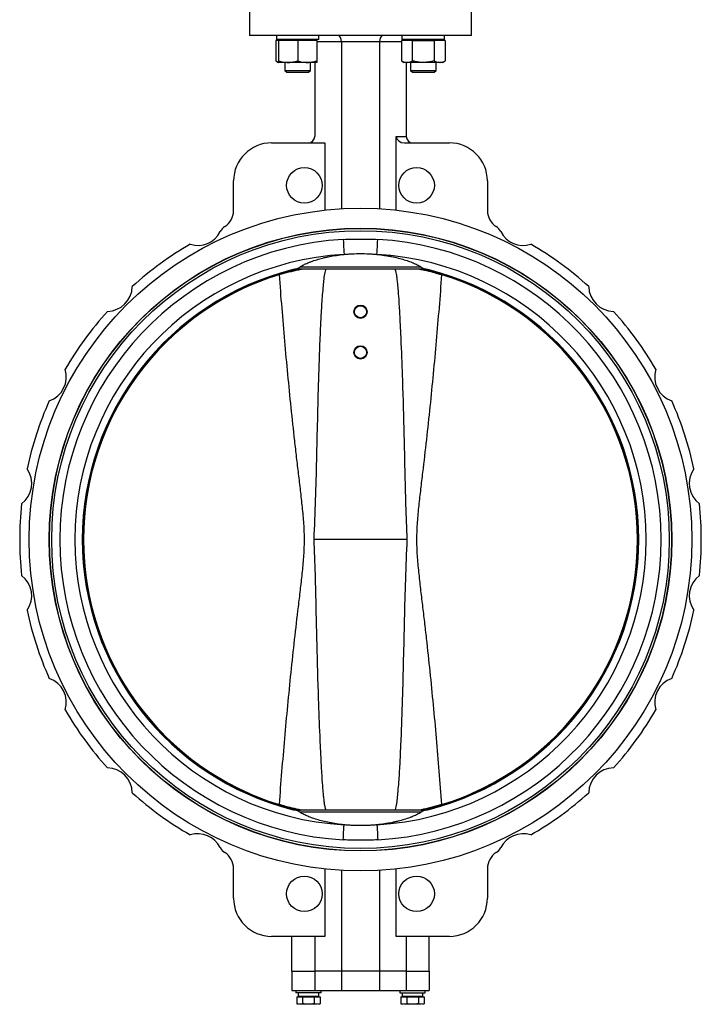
# Model space of a CAD drawing. Header units: millimetres. Extents: x 441 to 3746, y -9 to 3132.
# Tile 7 of 8: x 3209 to 3746, y 893 to 1669. Entities that reach past the tile are written whole.
import ezdxf

# ---------------------------------------------------------------- set-up
doc = ezdxf.new("R2010")
doc.units = ezdxf.units.MM

msp = doc.modelspace()

# ---------------------------------------------------------------- linework, layer by layer
at = {"color": 7, "linetype": 'Continuous', "lineweight": 25}
for p, q in [((3389.56, 1681.24), (3389.56, 1656.24)), ((3564.56, 1656.24), (3564.56, 1681.24)), ((3477.06, 1656.24), (3389.56, 1656.24)), ((3412.56, 1652.24), (3410.24, 1652.24)), ((3410.24, 1652.24), (3410.24, 1636.38)), ((3410.76, 1656.24), (3410.76, 1653.04)), ((3444.36, 1653.04), (3410.76, 1653.04)), ((3412.56, 1653.04), (3412.56, 1652.24)), ((3420.06, 1652.24), (3412.56, 1652.24)), ((3412.56, 1652.24), (3412.56, 1636.38)), ((3427.56, 1652.24), (3420.06, 1652.24)), ((3427.56, 1652.24), (3427.56, 1636.38)), ((3435.06, 1652.24), (3427.56, 1652.24)), ((3442.56, 1652.24), (3435.06, 1652.24)), ((3442.56, 1652.24), (3442.56, 1653.04)), ((3442.56, 1652.24), (3442.56, 1636.38)), ((3444.36, 1653.04), (3444.36, 1656.24)), ((3564.56, 1656.24), (3477.06, 1656.24)), ((3513.56, 1652.24), (3509.23, 1652.24)), ((3509.23, 1652.24), (3509.23, 1636.38)), ((3509.77, 1653.04), (3509.77, 1656.24)), ((3543.35, 1653.04), (3509.77, 1653.04)), ((3511.55, 1653.04), (3511.55, 1652.24)), ((3517.89, 1652.24), (3513.56, 1652.24)), ((3517.89, 1652.24), (3517.89, 1636.38)), ((3517.89, 1652.24), (3526.55, 1652.24)), ((3526.55, 1652.24), (3535.21, 1652.24)), ((3539.54, 1652.24), (3535.21, 1652.24)), ((3535.21, 1652.24), (3535.21, 1636.38)), ((3543.87, 1652.24), (3539.54, 1652.24)), ((3541.55, 1652.24), (3541.55, 1653.04)), ((3543.35, 1653.04), (3543.35, 1656.24)), ((3543.87, 1652.24), (3543.87, 1636.38)), ((3492.06, 1651.24), (3462.06, 1651.24)), ((3462.06, 1651.24), (3462.06, 1519.81)), ((3492.06, 1651.24), (3492.06, 1519.81)), ((3410.24, 1636.38), (3412.56, 1635.04)), ((3509.23, 1636.38), (3511.55, 1635.04)), ((3541.55, 1635.04), (3543.87, 1636.38)), ((3420.06, 1635.04), (3412.56, 1635.04)), ((3417.56, 1635.04), (3417.56, 1628.81)), ((3417.56, 1628.81), (3418.93, 1627.44)), ((3417.56, 1628.81), (3437.56, 1628.81)), ((3435.06, 1635.04), (3420.06, 1635.04)), ((3442.56, 1635.04), (3435.06, 1635.04)), ((3436.18, 1627.44), (3437.56, 1628.81)), ((3437.56, 1628.81), (3437.56, 1635.04)), ((3441.06, 1635.04), (3441.06, 1576.74)), ((3513.56, 1635.04), (3511.55, 1635.04)), ((3513.06, 1635.04), (3513.06, 1576.74)), ((3526.55, 1635.04), (3513.56, 1635.04)), ((3516.55, 1635.04), (3516.55, 1628.81)), ((3516.55, 1628.81), (3517.93, 1627.44)), ((3516.55, 1628.81), (3536.55, 1628.81)), ((3539.54, 1635.04), (3526.55, 1635.04)), ((3535.18, 1627.44), (3536.55, 1628.81)), ((3536.55, 1628.81), (3536.55, 1635.04)), ((3541.55, 1635.04), (3539.54, 1635.04)), ((3418.93, 1627.44), (3436.18, 1627.44)), ((3517.93, 1627.44), (3535.18, 1627.44)), ((3505.28, 1576.74), (3513.06, 1576.74)), ((3505.28, 1518.71), (3505.28, 1576.74)), ((3407.06, 1571.74), (3448.83, 1571.74)), ((3448.83, 1571.74), (3448.83, 1518.71)), ((3511.61, 1571.74), (3547.06, 1571.74)), ((3377.06, 1518.37), (3377.06, 1541.74)), ((3577.06, 1541.74), (3577.06, 1518.37)), ((3458.08, 1503.75), (3458.08, 1503.55)), ((3496.03, 1503.55), (3496.03, 1503.75)), ((3524.91, 1473.89), (3429.2, 1473.89)), ((3525.42, 1472.29), (3428.69, 1472.29)), ((3513.91, 1259.24), (3440.2, 1259.24)), ((3525.42, 1046.19), (3428.69, 1046.19)), ((3524.91, 1044.59), (3429.2, 1044.59)), ((3458.08, 1014.92), (3458.08, 1014.72)), ((3496.03, 1014.72), (3496.03, 1014.92)), ((3377.06, 976.74), (3377.06, 1000.11)), ((3448.83, 999.77), (3448.83, 946.74)), ((3462.06, 998.67), (3462.06, 919.24)), ((3492.06, 998.67), (3492.06, 919.24)), ((3505.28, 946.74), (3505.28, 999.77)), ((3577.06, 1000.11), (3577.06, 976.74)), ((3448.83, 946.74), (3407.06, 946.74)), ((3423.06, 919.24), (3423.06, 946.74)), ((3441.06, 946.74), (3441.06, 919.24)), ((3547.06, 946.74), (3505.28, 946.74)), ((3513.06, 946.74), (3513.06, 919.24)), ((3531.06, 919.24), (3531.06, 946.74)), ((3423.06, 919.24), (3441.06, 919.24)), ((3423.06, 919.24), (3423.06, 904.24)), ((3462.06, 919.24), (3441.06, 919.24)), ((3441.06, 919.24), (3441.06, 904.24)), ((3492.06, 919.24), (3462.06, 919.24)), ((3462.06, 919.24), (3462.06, 904.24)), ((3513.06, 919.24), (3492.06, 919.24)), ((3492.06, 919.24), (3492.06, 904.24)), ((3513.06, 919.24), (3531.06, 919.24)), ((3513.06, 919.24), (3513.06, 904.24)), ((3531.06, 919.24), (3531.06, 904.24)), ((3423.06, 904.24), (3441.06, 904.24)), ((3426.06, 904.24), (3426.06, 902.24)), ((3436.06, 902.24), (3426.06, 902.24)), ((3428.01, 899.64), (3428.15, 899.64)), ((3428.15, 899.64), (3444.11, 899.64)), ((3446.06, 902.24), (3436.06, 902.24)), ((3441.06, 904.24), (3462.06, 904.24)), ((3444.11, 899.64), (3444.11, 902.24)), ((3446.06, 902.24), (3446.06, 904.24)), ((3462.06, 904.24), (3492.06, 904.24)), ((3492.06, 904.24), (3513.06, 904.24)), ((3508.06, 904.24), (3508.06, 902.24)), ((3508.06, 902.24), (3518.06, 902.24)), ((3510.01, 902.24), (3510.01, 899.64)), ((3510.01, 899.64), (3526.11, 899.64)), ((3513.06, 904.24), (3531.06, 904.24)), ((3518.06, 902.24), (3528.06, 902.24)), ((3528.06, 902.24), (3528.06, 904.24)), ((3426.82, 899.04), (3426.82, 893.69)), ((3426.82, 899.04), (3431.44, 899.04)), ((3426.82, 893.69), (3428.06, 893.24)), ((3429.13, 893.24), (3426.82, 893.69)), ((3431.44, 893.69), (3429.13, 893.24)), ((3436.06, 893.24), (3429.13, 893.24)), ((3431.44, 899.04), (3431.44, 893.69)), ((3431.44, 899.04), (3440.67, 899.04)), ((3442.98, 893.24), (3436.06, 893.24)), ((3440.67, 899.04), (3440.67, 893.69)), ((3440.67, 899.04), (3445.29, 899.04)), ((3442.98, 893.24), (3440.67, 893.69)), ((3445.29, 893.69), (3442.98, 893.24)), ((3444.06, 893.24), (3445.29, 893.69)), ((3445.29, 899.04), (3445.29, 893.69)), ((3508.82, 899.04), (3508.82, 893.69)), ((3508.82, 899.04), (3513.44, 899.04)), ((3508.82, 893.69), (3510.06, 893.24)), ((3511.13, 893.24), (3508.82, 893.69)), ((3513.44, 893.69), (3511.13, 893.24)), ((3518.06, 893.24), (3511.13, 893.24)), ((3513.44, 899.04), (3513.44, 893.69)), ((3513.44, 899.04), (3522.67, 899.04)), ((3524.98, 893.24), (3518.06, 893.24)), ((3522.67, 899.04), (3522.67, 893.69)), ((3522.67, 899.04), (3527.29, 899.04)), ((3524.98, 893.24), (3522.67, 893.69)), ((3527.29, 893.69), (3524.98, 893.24)), ((3526.06, 893.24), (3527.29, 893.69)), ((3527.29, 899.04), (3527.29, 893.69))]:
    msp.add_line(p, q, dxfattribs=at)
at = {"color": 8, "linetype": 'Continuous', "lineweight": 25}
for p, q in [((3462.06, 1651.24), (3442.56, 1651.24)), ((3509.23, 1651.24), (3492.06, 1651.24))]:
    msp.add_line(p, q, dxfattribs=at)
at = {"color": 7, "linetype": 'Continuous', "lineweight": 25, "flags": 128}
for points in [[(3463.45, 1495.7), (3463.57, 1493.59), (3463.68, 1491.55), (3463.79, 1489.64), (3463.89, 1487.92), (3463.98, 1486.44), (3464.05, 1485.25), (3464.1, 1484.38), (3464.13, 1483.87)], [(3489.99, 1483.87), (3490.01, 1484.38), (3490.06, 1485.25), (3490.13, 1486.44), (3490.22, 1487.92), (3490.32, 1489.64), (3490.43, 1491.55), (3490.54, 1493.59), (3490.67, 1495.7)], [(3423.01, 1471.67), (3423.01, 1471.67), (3423.01, 1471.67), (3423.01, 1471.67), (3423.01, 1471.67), (3423.01, 1471.67), (3423.01, 1471.67), (3423.01, 1471.67), (3423.01, 1471.68)], [(3531.1, 1471.67), (3531.1, 1471.67), (3531.1, 1471.67), (3531.1, 1471.67), (3531.1, 1471.67), (3531.1, 1471.67), (3531.1, 1471.67), (3531.1, 1471.67), (3531.1, 1471.68)], [(3423.01, 1046.8), (3423.01, 1046.8), (3423.01, 1046.8), (3423.01, 1046.8), (3423.01, 1046.8), (3423.01, 1046.8), (3423.01, 1046.8), (3423.01, 1046.8), (3423.01, 1046.8)], [(3531.1, 1046.8), (3531.1, 1046.8), (3531.1, 1046.8), (3531.1, 1046.8), (3531.1, 1046.8), (3531.1, 1046.8), (3531.1, 1046.8), (3531.1, 1046.8), (3531.1, 1046.8)], [(3463.45, 1022.78), (3463.57, 1024.88), (3463.68, 1026.92), (3463.79, 1028.83), (3463.89, 1030.56), (3463.98, 1032.04), (3464.05, 1033.23), (3464.1, 1034.09), (3464.13, 1034.61)], [(3489.99, 1034.61), (3490.01, 1034.09), (3490.06, 1033.23), (3490.13, 1032.04), (3490.22, 1030.56), (3490.32, 1028.83), (3490.43, 1026.92), (3490.54, 1024.88), (3490.67, 1022.78)]]:
    msp.add_lwpolyline(points, dxfattribs=at)
at = {"color": 7, "linetype": 'Continuous', "lineweight": 25}
for centre, radius in [((3432.86, 1538.26), 14), ((3521.25, 1538.26), 14), ((3477.06, 1259.24), 261), ((3477.06, 1259.24), 245.25), ((3477.06, 1259.24), 245.05), ((3477.06, 1259.24), 243.3), ((3477.06, 1438.73), 5.26), ((3477.06, 1438.73), 4.75), ((3477.06, 1406.73), 5.26), ((3477.06, 1406.73), 4.75), ((3432.86, 980.22), 14), ((3521.25, 980.22), 14)]:
    msp.add_circle(centre, radius, dxfattribs=at)
for centre, radius, start, end in [((3436.06, 1576.74), 5, 270, 0), ((3518.06, 1576.74), 5, 180, 270), ((3407.06, 1541.74), 30, 90, 180), ((3547.06, 1541.74), 30, 0, 90), ((3362.06, 1518.37), 15, 302.58724, 0), ((3592.06, 1518.37), 15, 180, 237.41276), ((3375.52, 1497.3), 10, 122.58724, 152.9441), ((3578.59, 1497.3), 10, 27.0559, 57.41276), ((3348.8, 1510.95), 20, 252.89397, 332.9441), ((3605.31, 1510.95), 20, 207.0559, 287.10603), ((3477.06, 1259.24), 236.85, 93.29412, 266.70588), ((3477.06, 1259.24), 268.5, 119.9717, 132.0283), ((3477.06, 1259.24), 236.85, 273.29412, 86.70588), ((3477.06, 1259.24), 268.5, 47.9717, 60.0283), ((3477.06, 1259.24), 225, 93.29412, 266.70588), ((3477.06, 1259.24), 225, 273.29412, 86.70588), ((3477.06, 1259.24), 219.21, 104.27428, 255.72572), ((3477.06, 1259.24), 219.2, 104.27428, 255.72572), ((3477.06, 1259.24), 218.28, 102.56318, 257.43682), ((3477.06, 1259.24), 218.25, 107.02537, 252.97463), ((3427.94, 1452.29), 20, 98.33067, 99.19645), ((3477.06, 1259.24), 218.28, 282.56318, 77.43682), ((3526.17, 1452.29), 20, 80.80355, 81.66933), ((3477.06, 1259.24), 219.21, 284.27428, 75.72572), ((3477.06, 1259.24), 219.2, 284.27428, 75.72572), ((3477.06, 1259.24), 218.25, 287.02537, 72.97463), ((3277.3, 1458.99), 20, 270.89397, 359.10603), ((3676.81, 1458.99), 20, 180.89397, 269.10603), ((3477.06, 1259.24), 268.5, 137.9717, 150.0283), ((3477.06, 1259.24), 268.5, 29.9717, 42.0283), ((3225.35, 1387.49), 20, 288.89397, 17.10603), ((3728.77, 1387.49), 20, 162.89397, 251.10603), ((3477.06, 1259.24), 268.5, 155.9717, 168.0283), ((3477.06, 1259.24), 268.5, 11.9717, 24.0283), ((3198.03, 1303.43), 20, 306.89397, 35.10603), ((3756.08, 1303.43), 20, 144.89397, 233.10603), ((3477.06, 1259.24), 268.5, 173.9717, 186.0283), ((3477.06, 1259.24), 268.5, 353.9717, 6.0283), ((3198.03, 1215.04), 20, 324.89397, 53.10603), ((3756.08, 1215.04), 20, 126.89397, 215.10603), ((3477.06, 1259.24), 268.5, 191.9717, 204.0283), ((3477.06, 1259.24), 268.5, 335.9717, 348.0283), ((3225.35, 1130.98), 20, 342.89397, 71.10603), ((3728.77, 1130.98), 20, 108.89397, 197.10603), ((3477.06, 1259.24), 268.5, 209.9717, 222.0283), ((3477.06, 1259.24), 268.5, 317.9717, 330.0283), ((3277.3, 1059.48), 20, 0.89397, 89.10603), ((3676.81, 1059.48), 20, 90.89397, 179.10603), ((3477.06, 1259.24), 268.5, 227.9717, 240.0283), ((3477.06, 1259.24), 268.5, 299.9717, 312.0283), ((3427.94, 1066.19), 20, 260.80355, 261.66933), ((3526.17, 1066.19), 20, 278.33067, 279.19645), ((3348.8, 1007.53), 20, 27.0559, 107.10603), ((3605.31, 1007.53), 20, 72.89397, 152.9441), ((3375.52, 1021.17), 10, 207.0559, 237.41276), ((3578.59, 1021.17), 10, 302.58724, 332.9441), ((3362.06, 1000.11), 15, 0, 57.41276), ((3592.06, 1000.11), 15, 122.58724, 180), ((3407.06, 976.74), 30, 180, 270), ((3547.06, 976.74), 30, 270, 0)]:
    msp.add_arc(centre, radius, start, end, dxfattribs=at)
at = {"color": 8, "linetype": 'Continuous', "lineweight": 25}
for start, end in [(103.57047, 256.42953), (283.57047, 76.42953)]:
    msp.add_arc((3477.06, 1259.24), 219.03, start, end, dxfattribs=at)
at = {"color": 7, "linetype": 'Continuous', "lineweight": 25}
for centre, major_axis, ratio, start_param, end_param in [((3459.61, 1651.24), (0, 5), 0.489084, 4.712389, 6.283185), ((3494.5, 1651.24), (0, 5), 0.489084, 0, 1.570796), ((3511.61, 1576.74), (6.33, 0), 0.789352, 3.141593, 4.712389), ((3436.06, 902.24), (0, 13.94), 0.57735, 1.570796, 1.758368), ((3436.06, 899.64), (0, 13.94), 0.57735, 1.477424, 1.570796), ((3518.06, 899.64), (0, 13.94), 0.57735, 4.712389, 4.89996), ((3518.06, 902.24), (0, 13.94), 0.57735, 4.619017, 4.712389)]:
    msp.add_ellipse(centre, major_axis=major_axis, ratio=ratio, start_param=start_param, end_param=end_param, dxfattribs=at)
for points, knots in [([(3410.24, 1636.38), (3410.94, 1635.96), (3411.73, 1635.5), (3412.54, 1635.37), (3412.63, 1635.36)], [0, 0, 0, 0, 0.887648, 1, 1, 1, 1]), ([(3412.56, 1636.38), (3413.78, 1636), (3416.24, 1635.25), (3418.78, 1635.11), (3420.06, 1635.04)], [0, 0, 0, 0, 0.495458, 1, 1, 1, 1]), ([(3412.56, 1636.38), (3412.56, 1636.18), (3412.56, 1635.7), (3412.56, 1635.16), (3412.56, 1635.08), (3412.56, 1635.04)], [0, 0, 0, 0, 0.257243, 0.62638, 1, 1, 1, 1]), ([(3420.06, 1635.04), (3420.24, 1635.04), (3421.58, 1635.05), (3424.12, 1635.34), (3426.41, 1636.03), (3427.56, 1636.38)], [0, 0, 0, 0, 0.070103, 0.530791, 1, 1, 1, 1]), ([(3427.56, 1636.38), (3428.78, 1636), (3431.24, 1635.25), (3433.78, 1635.11), (3435.06, 1635.04)], [0, 0, 0, 0, 0.495458, 1, 1, 1, 1]), ([(3435.06, 1635.04), (3435.24, 1635.04), (3436.58, 1635.05), (3439.12, 1635.34), (3441.41, 1636.03), (3442.56, 1636.38)], [0, 0, 0, 0, 0.070103, 0.530791, 1, 1, 1, 1]), ([(3442.56, 1636.38), (3442.56, 1636.18), (3442.56, 1635.7), (3442.56, 1635.16), (3442.56, 1635.08), (3442.56, 1635.04)], [0, 0, 0, 0, 0.257243, 0.62638, 1, 1, 1, 1]), ([(3509.23, 1636.38), (3509.94, 1636), (3511.36, 1635.25), (3512.82, 1635.11), (3513.56, 1635.04)], [0, 0, 0, 0, 0.495458, 1, 1, 1, 1]), ([(3513.56, 1635.04), (3513.67, 1635.04), (3514.44, 1635.05), (3515.91, 1635.34), (3517.23, 1636.03), (3517.89, 1636.38)], [0, 0, 0, 0, 0.070103, 0.530791, 1, 1, 1, 1]), ([(3526.55, 1635.04), (3525.77, 1635.06), (3523.91, 1635.11), (3521.01, 1635.55), (3518.93, 1636.1), (3517.89, 1636.38)], [0, 0, 0, 0, 0.268407, 0.632372, 1, 1, 1, 1]), ([(3535.21, 1636.38), (3534.49, 1636.18), (3532.72, 1635.7), (3529.83, 1635.16), (3527.65, 1635.08), (3526.55, 1635.04)], [0, 0, 0, 0, 0.257243, 0.62638, 1, 1, 1, 1]), ([(3535.21, 1636.38), (3535.92, 1636), (3537.34, 1635.25), (3538.8, 1635.11), (3539.54, 1635.04)], [0, 0, 0, 0, 0.495458, 1, 1, 1, 1]), ([(3539.54, 1635.04), (3539.65, 1635.04), (3540.42, 1635.05), (3541.89, 1635.34), (3543.21, 1636.03), (3543.87, 1636.38)], [0, 0, 0, 0, 0.070103, 0.530791, 1, 1, 1, 1]), ([(3463.45, 1495.7), (3465.71, 1495.83), (3467.98, 1495.89), (3472.52, 1495.96), (3474.79, 1495.97), (3479.32, 1495.97), (3481.59, 1495.96), (3486.13, 1495.89), (3488.4, 1495.83), (3490.67, 1495.7)], [0, 0, 0, 0, 0.25, 0.25, 0.5, 0.5, 0.75, 0.75, 1, 1, 1, 1]), ([(3429.2, 1473.89), (3429.89, 1474.36), (3430.7, 1474.84), (3432.52, 1475.81), (3433.53, 1476.3), (3435.22, 1477.04), (3435.8, 1477.29), (3436.73, 1477.66), (3437.04, 1477.78), (3437.68, 1478.03), (3438.01, 1478.15), (3439.68, 1478.76), (3441.09, 1479.23), (3444.09, 1480.15), (3445.67, 1480.59), (3448.17, 1481.21), (3449.03, 1481.41), (3450.78, 1481.8), (3451.69, 1481.99), (3454.42, 1482.53), (3456.29, 1482.85), (3460.13, 1483.42), (3462.1, 1483.67), (3464.13, 1483.87)], [0, 0, 0, 0, 0.125, 0.125, 0.25, 0.25, 0.3125, 0.3125, 0.34375, 0.34375, 0.375, 0.375, 0.5, 0.5, 0.625, 0.625, 0.6875, 0.6875, 0.75, 0.75, 0.875, 0.875, 1, 1, 1, 1]), ([(3464.13, 1483.87), (3465.18, 1483.97), (3466.24, 1484.06), (3468.39, 1484.22), (3469.47, 1484.29), (3472.72, 1484.45), (3474.88, 1484.5), (3479.22, 1484.5), (3481.39, 1484.45), (3484.11, 1484.32), (3484.66, 1484.29), (3485.74, 1484.22), (3486.28, 1484.18), (3487.88, 1484.06), (3488.94, 1483.97), (3489.99, 1483.87)], [0, 0, 0, 0, 0.125, 0.125, 0.25, 0.25, 0.5, 0.5, 0.75, 0.75, 0.8125, 0.8125, 0.875, 0.875, 1, 1, 1, 1]), ([(3489.99, 1483.87), (3492, 1483.67), (3493.97, 1483.42), (3496.86, 1483), (3497.82, 1482.84), (3499.7, 1482.52), (3500.63, 1482.35), (3503.36, 1481.81), (3505.09, 1481.42), (3508.42, 1480.59), (3510, 1480.15), (3512.27, 1479.46), (3513.01, 1479.23), (3514.43, 1478.75), (3515.11, 1478.51), (3517.09, 1477.79), (3518.31, 1477.3), (3520.55, 1476.32), (3521.57, 1475.82), (3523.41, 1474.84), (3524.22, 1474.36), (3524.91, 1473.89)], [0, 0, 0, 0, 0.125, 0.125, 0.1875, 0.1875, 0.25, 0.25, 0.375, 0.375, 0.5, 0.5, 0.5625, 0.5625, 0.625, 0.625, 0.75, 0.75, 0.875, 0.875, 1, 1, 1, 1]), ([(3413.15, 1467.92), (3415.67, 1468.66), (3419.47, 1469.78), (3424.52, 1471.01), (3427.82, 1471.77), (3429.75, 1472.12), (3430.47, 1472.25)], [0, 0, 0, 0, 0.428581, 0.64909, 0.869591, 1, 1, 1, 1]), ([(3413.15, 1050.55), (3414.47, 1067.9), (3415.88, 1085.24), (3418.93, 1119.89), (3420.58, 1137.21), (3423.26, 1163.17), (3424.19, 1171.82), (3426.13, 1189.12), (3427.14, 1197.77), (3428.68, 1210.74), (3429.2, 1215.06), (3430.22, 1223.71), (3430.72, 1228.04), (3431.64, 1236.71), (3432.06, 1241.05), (3432.53, 1247.59), (3432.65, 1249.77), (3432.83, 1254.14), (3432.88, 1256.33), (3432.9, 1260.72), (3432.87, 1262.92), (3432.72, 1267.32), (3432.61, 1269.52), (3432.18, 1276.09), (3431.77, 1280.46), (3430.86, 1289.19), (3430.36, 1293.55), (3429.34, 1302.27), (3428.82, 1306.62), (3427.78, 1315.33), (3427.27, 1319.68), (3426.25, 1328.39), (3425.75, 1332.74), (3424.28, 1345.81), (3423.34, 1354.52), (3420.63, 1380.66), (3418.98, 1398.1), (3415.9, 1432.99), (3414.48, 1450.45), (3413.15, 1467.92)], [0, 0, 0, 0, 0.125, 0.125, 0.25, 0.25, 0.3125, 0.3125, 0.375, 0.375, 0.40625, 0.40625, 0.4375, 0.4375, 0.46875, 0.46875, 0.484375, 0.484375, 0.5, 0.5, 0.515625, 0.515625, 0.53125, 0.53125, 0.5625, 0.5625, 0.59375, 0.59375, 0.625, 0.625, 0.65625, 0.65625, 0.6875, 0.6875, 0.75, 0.75, 0.875, 0.875, 1, 1, 1, 1]), ([(3423.01, 1471.68), (3423.31, 1471.75), (3423.61, 1471.82), (3424.2, 1471.94), (3424.49, 1472), (3424.76, 1472.04)], [0, 0, 0, 0, 0.5, 0.5, 1, 1, 1, 1]), ([(3424.74, 1472.03), (3424.47, 1471.99), (3424.19, 1471.93), (3423.61, 1471.81), (3423.31, 1471.75), (3423.01, 1471.67)], [0, 0, 0, 0, 0.5, 0.5, 1, 1, 1, 1]), ([(3424.76, 1472.04), (3424.76, 1472.04), (3424.75, 1472.03), (3424.75, 1472.03), (3424.75, 1472.03), (3424.74, 1472.03), (3424.74, 1472.03)], [0, 0, 0, 0, 0.00008392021, 0.00008392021, 0.00008392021, 0.00009051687, 0.00009051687, 0.00009051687, 0.00009051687]), ([(3424.76, 1472.04), (3424.77, 1472.05), (3424.78, 1472.05), (3424.82, 1472.06), (3424.83, 1472.07), (3424.89, 1472.09), (3424.93, 1472.1), (3425.04, 1472.13), (3425.12, 1472.15), (3425.35, 1472.22), (3425.51, 1472.26), (3425.66, 1472.3)], [0, 0, 0, 0, 0.0625, 0.0625, 0.125, 0.125, 0.25, 0.25, 0.5, 0.5, 1, 1, 1, 1]), ([(3425.04, 1472.08), (3425.15, 1472.09), (3425.26, 1472.12), (3425.47, 1472.19), (3425.58, 1472.23), (3425.66, 1472.3)], [0, 0, 0, 0, 0.5, 0.5, 1, 1, 1, 1]), ([(3427.94, 1472.29), (3427.75, 1472.29), (3427.54, 1472.28), (3427.09, 1472.27), (3426.85, 1472.26), (3426.35, 1472.23), (3426.09, 1472.2), (3425.7, 1472.16), (3425.57, 1472.15), (3425.3, 1472.11), (3425.17, 1472.1), (3425.04, 1472.08)], [0, 0, 0, 0, 0.25, 0.25, 0.5, 0.5, 0.75, 0.75, 0.875, 0.875, 1, 1, 1, 1]), ([(3425.66, 1472.3), (3425.99, 1472.39), (3426.3, 1472.48), (3426.91, 1472.65), (3427.2, 1472.75), (3427.58, 1472.89), (3427.7, 1472.93), (3427.93, 1473.02), (3428.03, 1473.07), (3428.21, 1473.15), (3428.29, 1473.19), (3428.42, 1473.27), (3428.48, 1473.31), (3428.52, 1473.34)], [0, 0, 0, 0, 0.25, 0.25, 0.5, 0.5, 0.625, 0.625, 0.75, 0.75, 0.875, 0.875, 1, 1, 1, 1]), ([(3428.69, 1472.29), (3428.62, 1472.29), (3428.52, 1472.29), (3428.27, 1472.29), (3428.11, 1472.29), (3427.94, 1472.29)], [0, 0, 0, 0, 0.5, 0.5, 1, 1, 1, 1]), ([(3428.52, 1473.34), (3428.56, 1473.17), (3428.59, 1472.99), (3428.65, 1472.64), (3428.67, 1472.46), (3428.69, 1472.29)], [0, 0, 0, 0, 0.5, 0.5, 1, 1, 1, 1]), ([(3449.87, 1472.29), (3449.85, 1472.28), (3449.72, 1472.15), (3449.35, 1471.31), (3448.69, 1468.76), (3448.07, 1464.49), (3447.28, 1456.24), (3446.39, 1445.01), (3445.64, 1430.81), (3444.76, 1410.85), (3443.83, 1385.13), (3443.05, 1353.65), (3442.33, 1322.18), (3441.52, 1290.7), (3440.64, 1269.72), (3440.2, 1259.24)], [0, 0, 0, 0, 0.00032, 0.003318, 0.013745, 0.038831, 0.063995, 0.130484, 0.197015, 0.263547, 0.410818, 0.558126, 0.705451, 0.852742, 1, 1, 1, 1]), ([(3513.91, 1259.24), (3513.54, 1268.36), (3512.8, 1286.61), (3512.19, 1313.98), (3511.46, 1346.69), (3510.5, 1379.97), (3509.38, 1410.62), (3508.44, 1431.15), (3507.65, 1444.91), (3507, 1454.13), (3506.45, 1460.31), (3506, 1464.46), (3505.61, 1467.24), (3505.29, 1469.11), (3505.01, 1470.37), (3504.74, 1471.3), (3504.51, 1471.93), (3504.31, 1472.21), (3504.25, 1472.29)], [0, 0, 0, 0, 0.128083, 0.256207, 0.384334, 0.587401, 0.723424, 0.814595, 0.875749, 0.916812, 0.944429, 0.963045, 0.975638, 0.9842, 0.990067, 0.994133, 0.998411, 1, 1, 1, 1]), ([(3540.96, 1467.92), (3539.64, 1450.58), (3538.23, 1433.24), (3535.18, 1398.58), (3533.54, 1381.26), (3530.85, 1355.3), (3529.92, 1346.65), (3527.98, 1329.36), (3526.97, 1320.71), (3525.43, 1307.74), (3524.91, 1303.41), (3523.89, 1294.76), (3523.39, 1290.43), (3522.47, 1281.76), (3522.05, 1277.42), (3521.59, 1270.89), (3521.46, 1268.71), (3521.28, 1264.34), (3521.23, 1262.15), (3521.21, 1257.75), (3521.25, 1255.55), (3521.39, 1251.15), (3521.51, 1248.96), (3521.94, 1242.38), (3522.34, 1238.01), (3523.25, 1229.28), (3523.75, 1224.92), (3524.77, 1216.21), (3525.29, 1211.85), (3526.33, 1203.14), (3526.85, 1198.79), (3527.86, 1190.08), (3528.36, 1185.73), (3529.83, 1172.67), (3530.77, 1163.96), (3533.48, 1137.82), (3535.14, 1120.38), (3538.21, 1085.48), (3539.63, 1068.02), (3540.96, 1050.55)], [0, 0, 0, 0, 0.125, 0.125, 0.25, 0.25, 0.3125, 0.3125, 0.375, 0.375, 0.40625, 0.40625, 0.4375, 0.4375, 0.46875, 0.46875, 0.484375, 0.484375, 0.5, 0.5, 0.515625, 0.515625, 0.53125, 0.53125, 0.5625, 0.5625, 0.59375, 0.59375, 0.625, 0.625, 0.65625, 0.65625, 0.6875, 0.6875, 0.75, 0.75, 0.875, 0.875, 1, 1, 1, 1]), ([(3523.65, 1472.23), (3524.93, 1471.99), (3528.33, 1471.36), (3534.18, 1469.91), (3538.68, 1468.59), (3540.96, 1467.92)], [0, 0, 0, 0, 0.230446, 0.611, 1, 1, 1, 1]), ([(3526.17, 1472.29), (3526, 1472.29), (3525.85, 1472.29), (3525.6, 1472.29), (3525.49, 1472.29), (3525.42, 1472.29)], [0, 0, 0, 0, 0.5, 0.5, 1, 1, 1, 1]), ([(3525.59, 1473.34), (3525.68, 1473.27), (3525.81, 1473.2), (3526.17, 1473.02), (3526.39, 1472.93), (3526.91, 1472.75), (3527.2, 1472.66), (3527.81, 1472.48), (3528.13, 1472.39), (3528.45, 1472.3)], [0, 0, 0, 0, 0.25, 0.25, 0.5, 0.5, 0.75, 0.75, 1, 1, 1, 1]), ([(3526.17, 1472.29), (3526.36, 1472.29), (3526.57, 1472.28), (3527.02, 1472.27), (3527.26, 1472.26), (3527.77, 1472.23), (3528.02, 1472.2), (3528.42, 1472.16), (3528.55, 1472.15), (3528.81, 1472.11), (3528.94, 1472.1), (3529.07, 1472.08)], [0, 0, 0, 0, 0.25, 0.25, 0.5, 0.5, 0.75, 0.75, 0.875, 0.875, 1, 1, 1, 1]), ([(3528.45, 1472.3), (3528.61, 1472.26), (3528.76, 1472.22), (3529, 1472.15), (3529.07, 1472.13), (3529.19, 1472.1), (3529.23, 1472.09), (3529.28, 1472.07), (3529.3, 1472.06), (3529.33, 1472.05), (3529.34, 1472.05), (3529.35, 1472.04)], [0, 0, 0, 0, 0.5, 0.5, 0.75, 0.75, 0.875, 0.875, 0.9375, 0.9375, 1, 1, 1, 1]), ([(3528.45, 1472.3), (3528.54, 1472.23), (3528.64, 1472.19), (3528.85, 1472.12), (3528.96, 1472.09), (3529.07, 1472.08)], [0, 0, 0, 0, 0.5, 0.5, 1, 1, 1, 1]), ([(3529.35, 1472.04), (3529.62, 1472), (3529.91, 1471.94), (3530.5, 1471.82), (3530.8, 1471.75), (3531.1, 1471.68)], [0, 0, 0, 0, 0.5, 0.5, 1, 1, 1, 1]), ([(3529.35, 1472.04), (3529.35, 1472.04), (3529.36, 1472.03), (3529.37, 1472.03), (3529.37, 1472.03), (3529.37, 1472.03), (3529.37, 1472.03)], [0, 0, 0, 0, 0.00008392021, 0.00008392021, 0.00008392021, 0.00009051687, 0.00009051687, 0.00009051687, 0.00009051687]), ([(3531.1, 1471.67), (3530.8, 1471.75), (3530.51, 1471.81), (3529.93, 1471.93), (3529.64, 1471.99), (3529.37, 1472.03)], [0, 0, 0, 0, 0.5, 0.5, 1, 1, 1, 1]), ([(3440.2, 1259.24), (3440.57, 1250.12), (3441.31, 1231.87), (3441.92, 1204.49), (3442.65, 1171.78), (3443.62, 1138.5), (3444.73, 1107.86), (3445.68, 1087.33), (3446.46, 1073.57), (3447.11, 1064.35), (3447.66, 1058.16), (3448.12, 1054.01), (3448.5, 1051.23), (3448.83, 1049.36), (3449.1, 1048.1), (3449.37, 1047.18), (3449.6, 1046.54), (3449.81, 1046.26), (3449.86, 1046.19)], [0, 0, 0, 0, 0.128083, 0.256207, 0.384334, 0.587401, 0.723424, 0.814595, 0.875749, 0.916812, 0.944429, 0.963045, 0.975638, 0.9842, 0.990067, 0.994133, 0.998411, 1, 1, 1, 1]), ([(3504.25, 1046.19), (3504.26, 1046.2), (3504.39, 1046.32), (3504.77, 1047.16), (3505.42, 1049.72), (3506.05, 1053.99), (3506.83, 1062.23), (3507.72, 1073.47), (3508.47, 1087.67), (3509.35, 1107.63), (3510.28, 1133.35), (3511.07, 1164.82), (3511.78, 1196.3), (3512.59, 1227.77), (3513.47, 1248.75), (3513.91, 1259.24)], [0, 0, 0, 0, 0.00032, 0.003318, 0.013745, 0.038831, 0.063995, 0.130484, 0.197015, 0.263547, 0.410818, 0.558126, 0.705451, 0.852742, 1, 1, 1, 1]), ([(3430.46, 1046.25), (3429.18, 1046.48), (3425.78, 1047.11), (3419.93, 1048.57), (3415.43, 1049.89), (3413.15, 1050.55)], [0, 0, 0, 0, 0.230446, 0.611, 1, 1, 1, 1]), ([(3540.96, 1050.55), (3538.45, 1049.81), (3534.64, 1048.69), (3529.59, 1047.46), (3526.29, 1046.7), (3524.36, 1046.36), (3523.64, 1046.23)], [0, 0, 0, 0, 0.428581, 0.64909, 0.869591, 1, 1, 1, 1]), ([(3424.76, 1046.43), (3424.49, 1046.48), (3424.2, 1046.53), (3423.61, 1046.65), (3423.31, 1046.72), (3423.01, 1046.8)], [0, 0, 0, 0, 0.5, 0.5, 1, 1, 1, 1]), ([(3423.01, 1046.8), (3423.31, 1046.73), (3423.61, 1046.66), (3424.19, 1046.54), (3424.47, 1046.49), (3424.74, 1046.44)], [0, 0, 0, 0, 0.5, 0.5, 1, 1, 1, 1]), ([(3425.66, 1046.17), (3425.51, 1046.21), (3425.35, 1046.26), (3425.11, 1046.32), (3425.04, 1046.34), (3424.92, 1046.38), (3424.89, 1046.39), (3424.83, 1046.41), (3424.82, 1046.41), (3424.78, 1046.42), (3424.77, 1046.43), (3424.76, 1046.43)], [0, 0, 0, 0, 0.5, 0.5, 0.75, 0.75, 0.875, 0.875, 0.9375, 0.9375, 1, 1, 1, 1]), ([(3427.94, 1046.19), (3427.75, 1046.19), (3427.54, 1046.19), (3427.09, 1046.2), (3426.85, 1046.22), (3426.35, 1046.25), (3426.09, 1046.27), (3425.7, 1046.31), (3425.57, 1046.33), (3425.3, 1046.36), (3425.17, 1046.38), (3425.04, 1046.4)], [0, 0, 0, 0, 0.25, 0.25, 0.5, 0.5, 0.75, 0.75, 0.875, 0.875, 1, 1, 1, 1]), ([(3425.66, 1046.17), (3425.58, 1046.24), (3425.47, 1046.29), (3425.26, 1046.36), (3425.15, 1046.38), (3425.04, 1046.4)], [0, 0, 0, 0, 0.5, 0.5, 1, 1, 1, 1]), ([(3428.52, 1045.13), (3428.44, 1045.2), (3428.3, 1045.28), (3427.94, 1045.45), (3427.72, 1045.54), (3427.2, 1045.72), (3426.92, 1045.82), (3426.31, 1046), (3425.99, 1046.09), (3425.66, 1046.17)], [0, 0, 0, 0, 0.25, 0.25, 0.5, 0.5, 0.75, 0.75, 1, 1, 1, 1]), ([(3427.94, 1046.19), (3428.11, 1046.19), (3428.26, 1046.19), (3428.52, 1046.19), (3428.62, 1046.19), (3428.69, 1046.19)], [0, 0, 0, 0, 0.5, 0.5, 1, 1, 1, 1]), ([(3464.13, 1034.61), (3462.12, 1034.81), (3460.14, 1035.05), (3457.25, 1035.48), (3456.3, 1035.63), (3454.41, 1035.96), (3453.48, 1036.13), (3450.76, 1036.67), (3449.02, 1037.05), (3445.7, 1037.88), (3444.11, 1038.32), (3441.84, 1039.01), (3441.1, 1039.25), (3439.68, 1039.72), (3439, 1039.96), (3437.02, 1040.69), (3435.8, 1041.17), (3433.56, 1042.16), (3432.54, 1042.65), (3430.7, 1043.64), (3429.89, 1044.12), (3429.2, 1044.59)], [0, 0, 0, 0, 0.125, 0.125, 0.1875, 0.1875, 0.25, 0.25, 0.375, 0.375, 0.5, 0.5, 0.5625, 0.5625, 0.625, 0.625, 0.75, 0.75, 0.875, 0.875, 1, 1, 1, 1]), ([(3524.91, 1044.59), (3524.22, 1044.12), (3523.41, 1043.64), (3521.59, 1042.66), (3520.58, 1042.17), (3518.9, 1041.43), (3518.31, 1041.19), (3517.39, 1040.82), (3517.07, 1040.69), (3516.43, 1040.45), (3516.1, 1040.32), (3514.44, 1039.71), (3513.02, 1039.24), (3510.02, 1038.33), (3508.44, 1037.89), (3505.94, 1037.27), (3505.08, 1037.06), (3503.33, 1036.67), (3502.43, 1036.48), (3499.69, 1035.94), (3497.82, 1035.62), (3493.98, 1035.05), (3492.01, 1034.81), (3489.99, 1034.61)], [0, 0, 0, 0, 0.125, 0.125, 0.25, 0.25, 0.3125, 0.3125, 0.34375, 0.34375, 0.375, 0.375, 0.5, 0.5, 0.625, 0.625, 0.6875, 0.6875, 0.75, 0.75, 0.875, 0.875, 1, 1, 1, 1]), ([(3525.59, 1045.13), (3525.56, 1045.31), (3525.52, 1045.49), (3525.47, 1045.84), (3525.44, 1046.01), (3525.42, 1046.19)], [0, 0, 0, 0, 0.5, 0.5, 1, 1, 1, 1]), ([(3525.42, 1046.19), (3525.49, 1046.19), (3525.59, 1046.19), (3525.84, 1046.19), (3526, 1046.19), (3526.17, 1046.19)], [0, 0, 0, 0, 0.5, 0.5, 1, 1, 1, 1]), ([(3528.45, 1046.17), (3528.13, 1046.09), (3527.81, 1046), (3527.21, 1045.82), (3526.91, 1045.73), (3526.53, 1045.59), (3526.41, 1045.54), (3526.19, 1045.45), (3526.08, 1045.41), (3525.9, 1045.32), (3525.82, 1045.28), (3525.69, 1045.2), (3525.63, 1045.17), (3525.59, 1045.13)], [0, 0, 0, 0, 0.25, 0.25, 0.5, 0.5, 0.625, 0.625, 0.75, 0.75, 0.875, 0.875, 1, 1, 1, 1]), ([(3526.17, 1046.19), (3526.36, 1046.19), (3526.57, 1046.19), (3527.02, 1046.2), (3527.26, 1046.22), (3527.77, 1046.25), (3528.02, 1046.27), (3528.42, 1046.31), (3528.55, 1046.33), (3528.81, 1046.36), (3528.94, 1046.38), (3529.07, 1046.4)], [0, 0, 0, 0, 0.25, 0.25, 0.5, 0.5, 0.75, 0.75, 0.875, 0.875, 1, 1, 1, 1]), ([(3529.35, 1046.43), (3529.34, 1046.43), (3529.33, 1046.42), (3529.3, 1046.41), (3529.28, 1046.41), (3529.22, 1046.39), (3529.19, 1046.38), (3529.07, 1046.34), (3529, 1046.32), (3528.76, 1046.26), (3528.61, 1046.21), (3528.45, 1046.17)], [0, 0, 0, 0, 0.0625, 0.0625, 0.125, 0.125, 0.25, 0.25, 0.5, 0.5, 1, 1, 1, 1]), ([(3529.07, 1046.4), (3528.96, 1046.38), (3528.85, 1046.36), (3528.64, 1046.29), (3528.54, 1046.24), (3528.45, 1046.17)], [0, 0, 0, 0, 0.5, 0.5, 1, 1, 1, 1]), ([(3531.1, 1046.8), (3530.8, 1046.72), (3530.5, 1046.65), (3529.91, 1046.53), (3529.62, 1046.48), (3529.35, 1046.43)], [0, 0, 0, 0, 0.5, 0.5, 1, 1, 1, 1]), ([(3529.37, 1046.44), (3529.64, 1046.49), (3529.93, 1046.54), (3530.51, 1046.66), (3530.8, 1046.73), (3531.1, 1046.8)], [0, 0, 0, 0, 0.5, 0.5, 1, 1, 1, 1]), ([(3489.99, 1034.61), (3488.94, 1034.5), (3487.87, 1034.41), (3485.72, 1034.25), (3484.64, 1034.18), (3481.4, 1034.02), (3479.23, 1033.97), (3474.89, 1033.97), (3472.72, 1034.02), (3470, 1034.16), (3469.45, 1034.19), (3468.37, 1034.26), (3467.83, 1034.29), (3466.23, 1034.41), (3465.17, 1034.5), (3464.13, 1034.61)], [0, 0, 0, 0, 0.125, 0.125, 0.25, 0.25, 0.5, 0.5, 0.75, 0.75, 0.8125, 0.8125, 0.875, 0.875, 1, 1, 1, 1]), ([(3490.67, 1022.78), (3488.4, 1022.64), (3486.13, 1022.58), (3481.59, 1022.52), (3479.33, 1022.51), (3474.79, 1022.51), (3472.52, 1022.52), (3467.98, 1022.58), (3465.71, 1022.64), (3463.45, 1022.78)], [0, 0, 0, 0, 0.25, 0.25, 0.5, 0.5, 0.75, 0.75, 1, 1, 1, 1]), ([(3436.06, 893.24), (3434.55, 893.32), (3433, 893.4), (3431.48, 893.68), (3431.44, 893.69)], [0, 0, 0, 0, 0.973004, 1, 1, 1, 1]), ([(3440.67, 893.69), (3440.29, 893.62), (3438.76, 893.35), (3437.21, 893.29), (3436.06, 893.24)], [0, 0, 0, 0, 0.253068, 1, 1, 1, 1]), ([(3518.06, 893.24), (3516.9, 893.29), (3515.35, 893.35), (3513.82, 893.62), (3513.44, 893.69)], [0, 0, 0, 0, 0.746932, 1, 1, 1, 1]), ([(3522.67, 893.69), (3522.63, 893.68), (3521.11, 893.4), (3519.56, 893.32), (3518.06, 893.24)], [0, 0, 0, 0, 0.026996, 1, 1, 1, 1])]:
    msp.add_open_spline(points, degree=3, knots=knots, dxfattribs=at)
for points in [[(3428.52, 1473.34), (3428.73, 1473.52), (3428.95, 1473.7), (3429.2, 1473.89)], [(3524.91, 1473.89), (3525.16, 1473.7), (3525.38, 1473.52), (3525.59, 1473.34)], [(3525.42, 1472.29), (3525.46, 1472.63), (3525.52, 1472.99), (3525.59, 1473.34)], [(3428.69, 1046.19), (3428.65, 1045.84), (3428.59, 1045.48), (3428.52, 1045.13)], [(3429.2, 1044.59), (3428.95, 1044.77), (3428.73, 1044.95), (3428.52, 1045.13)], [(3525.59, 1045.13), (3525.38, 1044.95), (3525.16, 1044.77), (3524.91, 1044.59)]]:
    msp.add_open_spline(points, degree=3, dxfattribs=at)

doc.saveas('drawing.dxf')
